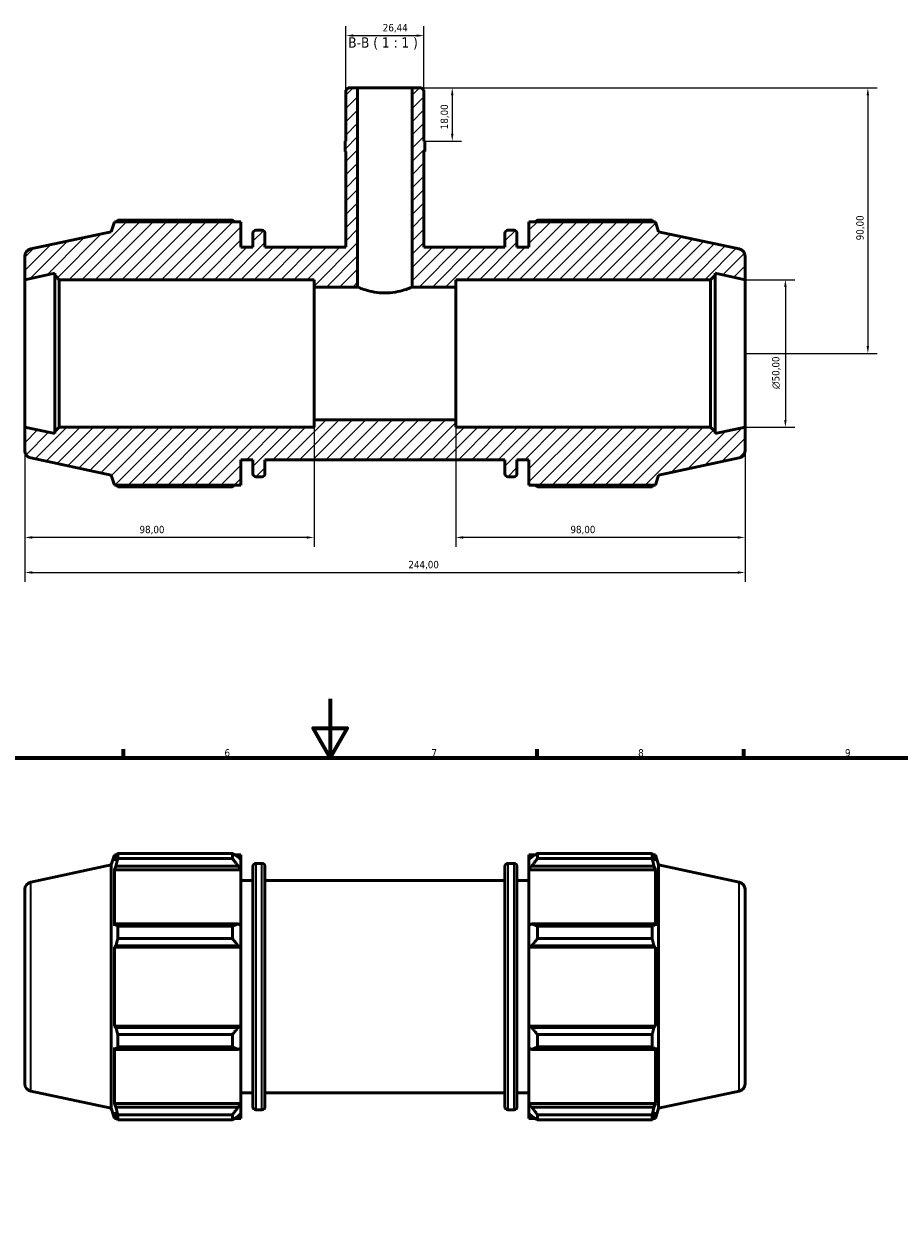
# Model space of a CAD drawing. Header units: millimetres. Extents: x 0 to 931, y 0 to 823.
# Tile 4 of 6: x 317 to 613, y 419 to 823. Entities that reach past the tile are written whole.
import ezdxf

# ---------------------------------------------------------------- set-up
doc = ezdxf.new("R2010")
doc.units = ezdxf.units.MM
for name, color, linetype, lineweight in [('Border (ISO)', 7, 'Continuous', 70), ('Dimension (ISO)', 7, 'Continuous', 25), ('Hatch (ISO)', 7, 'Continuous', 18), ('Symbol (ISO)', 7, 'Continuous', 25), ('Visible (ISO)', 7, 'Continuous', 50), ('Visible Narrow (ISO)', 7, 'Continuous', 35)]:
    doc.layers.add(name, color=color, linetype=linetype, lineweight=lineweight)
doc.styles.add('Label Text (ISO)', font='tahoma.ttf')
doc.styles.add('Note Text (ISO)', font='tahoma.ttf')
doc.dimstyles.new('Default (ISO)', dxfattribs={"dimtxt": 2.5, "dimasz": 2.5, "dimexe": 3.175, "dimexo": 0, "dimgap": 0.762, "dimtad": 1, "dimrnd": 1e-08, "dimzin": 0, "dimtxsty": 'Note Text (ISO)', "dimcen": 0.09, "dimdle": 10, "dimclrd": 256, "dimclre": 256, "dimclrt": 232, "dimazin": 0, "dimtfac": 1.40208, "dimtmove": 0, "dimatfit": 3, "dimfxl": 1, "dimtolj": 1, "dimtzin": 0, "dimlwd": -1, "dimlwe": -1, "dimarcsym": 0})

# ---------------------------------------------------------------- blocks, each defined once
blk = doc.blocks.new('Borders Default Border')
at = {"layer": 'Border (ISO)'}
for p, q in [((350.42, 574), (350.42, 576.9)), ((490.58, 574), (490.58, 576.9)), ((560.67, 574), (560.67, 576.9))]:
    blk.add_line(p, q, dxfattribs=at)
at = {"layer": 'Border (ISO)', "flags": 128}
for points in [[(420.5, 594), (420.5, 574), (414.73, 584), (426.27, 584), (420.5, 574)], [(20, 20), (20, 574), (821, 574), (821, 20), (20, 20)]]:
    blk.add_lwpolyline(points, dxfattribs=at)
at = {"layer": 'Border (ISO)', "color": 232, "true_color": 0xca0064, "char_height": 2.5, "attachment_point": 7, "style": 'Note Text (ISO)'}
for s, insert in [('6', (384.66, 574.35)), ('7', (454.77, 574.4)), ('8', (524.81, 574.34)), ('9', (594.88, 574.35))]:
    blk.add_mtext(s, dxfattribs=dict(at, insert=insert))
blk = doc.blocks.new('*D7')
at = {"layer": 'Defpoints', "color": 0, "transparency": 16777216}
for p in [(561.03, 735.99), (561.03, 685.99), (574.69, 685.99)]:
    blk.add_point(p, dxfattribs=at)
at = {"layer": 'Dimension (ISO)', "transparency": 16777216}
for p, q in [((561.03, 735.99), (577.87, 735.99)), ((574.69, 733.49), (574.69, 688.49)), ((561.03, 685.99), (577.87, 685.99))]:
    blk.add_line(p, q, dxfattribs=at)
for points in [[(574.28, 733.49), (575.11, 733.49), (574.69, 735.99)], [(574.28, 688.49), (575.11, 688.49), (574.69, 685.99)]]:
    blk.add_solid(points, dxfattribs=at)
at = {"layer": 'Dimension (ISO)', "color": 232, "true_color": 0xca0064, "transparency": 16777216, "insert": (570.17, 698.93), "char_height": 2.5, "attachment_point": 1, "rotation": 90, "style": 'Note Text (ISO)'}
blk.add_mtext('\\A1;\\fAIGDT|b0|i0;\\H2.5000;\\ln\\fTahoma|b0|i0;\\H2.5000;50,00', dxfattribs=at)
blk = doc.blocks.new('*D8')
at = {"layer": 'Defpoints', "color": 0, "transparency": 16777216}
for p in [(463.03, 688.49), (561.03, 685.99), (463.03, 648.64)]:
    blk.add_point(p, dxfattribs=at)
at = {"layer": 'Dimension (ISO)', "transparency": 16777216}
for p, q in [((463.03, 688.49), (463.03, 645.46)), ((561.03, 685.99), (561.03, 645.46)), ((558.53, 648.64), (465.53, 648.64))]:
    blk.add_line(p, q, dxfattribs=at)
for points in [[(465.53, 649.06), (465.53, 648.22), (463.03, 648.64)], [(558.53, 649.06), (558.53, 648.22), (561.03, 648.64)]]:
    blk.add_solid(points, dxfattribs=at)
at = {"layer": 'Dimension (ISO)', "color": 232, "true_color": 0xca0064, "transparency": 16777216, "insert": (501.88, 652.58), "char_height": 2.5, "attachment_point": 1, "style": 'Note Text (ISO)'}
blk.add_mtext('\\A1;98,00', dxfattribs=at)
blk = doc.blocks.new('*D9')
at = {"layer": 'Defpoints', "color": 0, "transparency": 16777216}
for p in [(415.03, 688.49), (317.03, 685.99), (317.03, 648.64)]:
    blk.add_point(p, dxfattribs=at)
at = {"layer": 'Dimension (ISO)', "transparency": 16777216}
for p, q in [((415.03, 688.49), (415.03, 645.46)), ((317.03, 685.99), (317.03, 645.46)), ((412.53, 648.64), (319.53, 648.64))]:
    blk.add_line(p, q, dxfattribs=at)
for points in [[(319.53, 649.06), (319.53, 648.22), (317.03, 648.64)], [(412.53, 649.06), (412.53, 648.22), (415.03, 648.64)]]:
    blk.add_solid(points, dxfattribs=at)
at = {"layer": 'Dimension (ISO)', "color": 232, "true_color": 0xca0064, "transparency": 16777216, "insert": (355.88, 652.58), "char_height": 2.5, "attachment_point": 1, "style": 'Note Text (ISO)'}
blk.add_mtext('\\A1;98,00', dxfattribs=at)
blk = doc.blocks.new('*D10')
at = {"layer": 'Defpoints', "color": 0, "transparency": 16777216}
for p in [(317.03, 685.99), (561.03, 685.99), (561.03, 636.76)]:
    blk.add_point(p, dxfattribs=at)
at = {"layer": 'Dimension (ISO)', "transparency": 16777216}
for p, q in [((317.03, 685.99), (317.03, 633.59)), ((561.03, 685.99), (561.03, 633.59)), ((319.53, 636.76), (558.53, 636.76))]:
    blk.add_line(p, q, dxfattribs=at)
for points in [[(319.53, 637.18), (319.53, 636.35), (317.03, 636.76)], [(558.53, 637.18), (558.53, 636.35), (561.03, 636.76)]]:
    blk.add_solid(points, dxfattribs=at)
at = {"layer": 'Dimension (ISO)', "color": 232, "true_color": 0xca0064, "transparency": 16777216, "insert": (446.98, 640.7), "char_height": 2.5, "attachment_point": 1, "style": 'Note Text (ISO)'}
blk.add_mtext('\\A1;244,00', dxfattribs=at)
blk = doc.blocks.new('*D11')
at = {"layer": 'Defpoints', "color": 0, "transparency": 16777216}
for p in [(448.29, 800.99), (452.52, 782.99), (461.83, 782.99)]:
    blk.add_point(p, dxfattribs=at)
at = {"layer": 'Dimension (ISO)', "transparency": 16777216}
for p, q in [((448.29, 800.99), (465.01, 800.99)), ((461.83, 798.49), (461.83, 785.49)), ((452.52, 782.99), (465.01, 782.99))]:
    blk.add_line(p, q, dxfattribs=at)
for points in [[(461.41, 798.49), (462.25, 798.49), (461.83, 800.99)], [(461.41, 785.49), (462.25, 785.49), (461.83, 782.99)]]:
    blk.add_solid(points, dxfattribs=at)
at = {"layer": 'Dimension (ISO)', "color": 232, "true_color": 0xca0064, "transparency": 16777216, "insert": (457.89, 786.97), "char_height": 2.5, "attachment_point": 1, "rotation": 90, "style": 'Note Text (ISO)'}
blk.add_mtext('\\A1;18,00', dxfattribs=at)
blk = doc.blocks.new('*D12')
at = {"layer": 'Defpoints', "color": 0, "transparency": 16777216}
for p in [(448.29, 800.99), (561.03, 710.99), (602.63, 710.99)]:
    blk.add_point(p, dxfattribs=at)
at = {"layer": 'Dimension (ISO)', "transparency": 16777216}
for p, q in [((448.29, 800.99), (605.81, 800.99)), ((602.63, 798.49), (602.63, 713.49)), ((561.03, 710.99), (605.81, 710.99))]:
    blk.add_line(p, q, dxfattribs=at)
for points in [[(602.21, 798.49), (603.05, 798.49), (602.63, 800.99)], [(602.21, 713.49), (603.05, 713.49), (602.63, 710.99)]]:
    blk.add_solid(points, dxfattribs=at)
at = {"layer": 'Dimension (ISO)', "color": 232, "true_color": 0xca0064, "transparency": 16777216, "insert": (598.7, 749.34), "char_height": 2.5, "attachment_point": 1, "rotation": 90, "style": 'Note Text (ISO)'}
blk.add_mtext('\\A1;90,00', dxfattribs=at)
blk = doc.blocks.new('*D13')
at = {"layer": 'Defpoints', "color": 0, "transparency": 16777216}
for p in [(452.25, 818.71), (425.81, 800.2), (452.25, 800.2)]:
    blk.add_point(p, dxfattribs=at)
at = {"layer": 'Dimension (ISO)', "transparency": 16777216}
for p, q in [((425.81, 800.2), (425.81, 821.89)), ((452.25, 800.2), (452.25, 821.89)), ((428.31, 818.71), (449.75, 818.71))]:
    blk.add_line(p, q, dxfattribs=at)
for points in [[(428.31, 819.13), (428.31, 818.3), (425.81, 818.71)], [(449.75, 819.13), (449.75, 818.3), (452.25, 818.71)]]:
    blk.add_solid(points, dxfattribs=at)
at = {"layer": 'Dimension (ISO)', "color": 232, "true_color": 0xca0064, "transparency": 16777216, "insert": (438.29, 822.65), "char_height": 2.5, "attachment_point": 1, "style": 'Note Text (ISO)'}
blk.add_mtext('\\A1;26,44', dxfattribs=at)

msp = doc.modelspace()

# ---------------------------------------------------------------- hatches: boundary and pattern name
at = {"layer": 'Hatch (ISO)'}
h = msp.add_hatch(dxfattribs=at)
h.set_pattern_fill('ANSI31', color=256, scale=25.4, style=0)
h.set_pattern_definition([(45, (0, 0), (-2.245064, 2.245064), [])])
edge = h.paths.add_edge_path()
edge.add_ellipse((319.5312, 743.9643), major_axis=(-0.5198, 2.4454), ratio=1, start_angle=0, end_angle=78)
edge.add_line((317.0312, 743.9643), (317.0312, 735.9888))
edge.add_line((317.0312, 735.9888), (327.1979, 738.1498))
edge.add_line((327.1979, 738.1498), (327.1979, 737.4888))
edge.add_line((327.1979, 737.4888), (328.6979, 735.9888))
edge.add_line((328.6979, 735.9888), (415.0312, 735.9888))
edge.add_line((415.0312, 735.9888), (415.0312, 733.4888))
edge.add_line((415.0312, 733.4888), (429.7769, 733.4888))
edge.add_line((429.7769, 733.4888), (429.7769, 800.9888))
edge.add_line((429.7769, 800.9888), (426.6039, 800.9888))
edge.add_line((426.6039, 800.9888), (425.8107, 800.1956))
edge.add_line((425.8107, 800.1956), (425.8107, 782.9888))
edge.add_line((425.8107, 782.9888), (425.5463, 782.9888))
edge.add_line((425.5463, 782.9888), (425.5463, 779.3888))
edge.add_line((425.5463, 779.3888), (425.8107, 779.3888))
edge.add_line((425.8107, 779.3888), (425.8107, 746.9888))
edge.add_line((425.8107, 746.9888), (398.3646, 746.9888))
edge.add_line((398.3646, 746.9888), (398.3646, 751.7488))
edge.add_ellipse((397.3646, 751.7488), major_axis=(1, 0), ratio=1, start_angle=0, end_angle=90)
edge.add_line((397.3646, 752.7488), (395.2979, 752.7488))
edge.add_ellipse((395.2979, 751.7488), major_axis=(0, 1), ratio=1, start_angle=0, end_angle=90)
edge.add_line((394.2979, 751.7488), (394.2979, 746.9888))
edge.add_line((394.2979, 746.9888), (390.2312, 746.9888))
edge.add_line((390.2312, 746.9888), (390.2312, 755.6288))
edge.add_line((390.2312, 755.6288), (347.4213, 755.6288))
edge.add_line((347.4213, 755.6288), (346.3112, 752.2125))
edge.add_line((346.3112, 752.2125), (319.0114, 746.4097))
edge = h.paths.add_edge_path()
edge.add_ellipse((558.5312, 678.0133), major_axis=(0.5198, -2.4454), ratio=1, start_angle=0, end_angle=78)
edge.add_line((561.0312, 678.0133), (561.0312, 685.9888))
edge.add_line((561.0312, 685.9888), (550.8646, 683.8278))
edge.add_line((550.8646, 683.8278), (550.8646, 684.4888))
edge.add_line((550.8646, 684.4888), (549.3646, 685.9888))
edge.add_line((549.3646, 685.9888), (463.0312, 685.9888))
edge.add_line((463.0312, 685.9888), (463.0312, 688.4888))
edge.add_line((463.0312, 688.4888), (415.0312, 688.4888))
edge.add_line((415.0312, 688.4888), (415.0312, 685.9888))
edge.add_line((415.0312, 685.9888), (328.6979, 685.9888))
edge.add_line((328.6979, 685.9888), (327.1979, 684.4888))
edge.add_line((327.1979, 684.4888), (327.1979, 683.8278))
edge.add_line((327.1979, 683.8278), (317.0312, 685.9888))
edge.add_line((317.0312, 685.9888), (317.0312, 678.0133))
edge.add_ellipse((319.5312, 678.0133), major_axis=(-2.5, 0), ratio=1, start_angle=0, end_angle=78)
edge.add_line((319.0114, 675.5679), (346.3112, 669.7651))
edge.add_line((346.3112, 669.7651), (347.4213, 666.3488))
edge.add_line((347.4213, 666.3488), (390.2312, 666.3488))
edge.add_line((390.2312, 666.3488), (390.2312, 674.9888))
edge.add_line((390.2312, 674.9888), (394.2979, 674.9888))
edge.add_line((394.2979, 674.9888), (394.2979, 670.2288))
edge.add_ellipse((395.2979, 670.2288), major_axis=(-1, 0), ratio=1, start_angle=0, end_angle=90)
edge.add_line((395.2979, 669.2288), (397.3646, 669.2288))
edge.add_ellipse((397.3646, 670.2288), major_axis=(0, -1), ratio=1, start_angle=0, end_angle=90)
edge.add_line((398.3646, 670.2288), (398.3646, 674.9888))
edge.add_line((398.3646, 674.9888), (479.6979, 674.9888))
edge.add_line((479.6979, 674.9888), (479.6979, 670.2288))
edge.add_ellipse((480.6979, 670.2288), major_axis=(-1, 0), ratio=1, start_angle=0, end_angle=90)
edge.add_line((480.6979, 669.2288), (482.7646, 669.2288))
edge.add_ellipse((482.7646, 670.2288), major_axis=(0, -1), ratio=1, start_angle=0, end_angle=90)
edge.add_line((483.7646, 670.2288), (483.7646, 674.9888))
edge.add_line((483.7646, 674.9888), (487.8312, 674.9888))
edge.add_line((487.8312, 674.9888), (487.8312, 666.3488))
edge.add_line((487.8312, 666.3488), (530.6412, 666.3488))
edge.add_line((530.6412, 666.3488), (531.7512, 669.7651))
edge.add_line((531.7512, 669.7651), (559.051, 675.5679))
edge = h.paths.add_edge_path()
edge.add_ellipse((558.5312, 743.9643), major_axis=(2.5, 0), ratio=1, start_angle=0, end_angle=78)
edge.add_line((559.051, 746.4097), (531.7512, 752.2125))
edge.add_line((531.7512, 752.2125), (530.6412, 755.6288))
edge.add_line((530.6412, 755.6288), (487.8312, 755.6288))
edge.add_line((487.8312, 755.6288), (487.8312, 746.9888))
edge.add_line((487.8312, 746.9888), (483.7646, 746.9888))
edge.add_line((483.7646, 746.9888), (483.7646, 751.7488))
edge.add_ellipse((482.7646, 751.7488), major_axis=(1, 0), ratio=1, start_angle=0, end_angle=90)
edge.add_line((482.7646, 752.7488), (480.6979, 752.7488))
edge.add_ellipse((480.6979, 751.7488), major_axis=(0, 1), ratio=1, start_angle=0, end_angle=90)
edge.add_line((479.6979, 751.7488), (479.6979, 746.9888))
edge.add_line((479.6979, 746.9888), (452.2517, 746.9888))
edge.add_line((452.2517, 746.9888), (452.2517, 779.3888))
edge.add_line((452.2517, 779.3888), (452.5161, 779.3888))
edge.add_line((452.5161, 779.3888), (452.5161, 782.9888))
edge.add_line((452.5161, 782.9888), (452.2517, 782.9888))
edge.add_line((452.2517, 782.9888), (452.2517, 800.1956))
edge.add_line((452.2517, 800.1956), (451.4585, 800.9888))
edge.add_line((451.4585, 800.9888), (448.2856, 800.9888))
edge.add_line((448.2856, 800.9888), (448.2856, 733.4888))
edge.add_line((448.2856, 733.4888), (463.0312, 733.4888))
edge.add_line((463.0312, 733.4888), (463.0312, 735.9888))
edge.add_line((463.0312, 735.9888), (549.3646, 735.9888))
edge.add_line((549.3646, 735.9888), (550.8646, 737.4888))
edge.add_line((550.8646, 737.4888), (550.8646, 738.1498))
edge.add_line((550.8646, 738.1498), (561.0312, 735.9888))
edge.add_line((561.0312, 735.9888), (561.0312, 743.9643))

# ---------------------------------------------------------------- linework, layer by layer
at = {"layer": 'Visible (ISO)'}
for p, q in [((426.6039, 800.9888), (425.8107, 800.1956)), ((425.8107, 800.1956), (425.8107, 782.9888)), ((429.7769, 800.9888), (426.6039, 800.9888)), ((429.7769, 733.4888), (429.7769, 800.9888)), ((448.2856, 800.9888), (429.7769, 800.9888)), ((451.4585, 800.9888), (448.2856, 800.9888)), ((448.2856, 800.9888), (448.2856, 733.4888)), ((452.2517, 800.1956), (451.4585, 800.9888)), ((452.2517, 782.9888), (452.2517, 800.1956)), ((425.8107, 782.9888), (425.5463, 782.9888)), ((425.5463, 782.9888), (425.5463, 779.3888)), ((452.5161, 782.9888), (452.2517, 782.9888)), ((452.5161, 779.3888), (452.5161, 782.9888)), ((425.5463, 779.3888), (425.8107, 779.3888)), ((425.8107, 779.3888), (425.8107, 746.9888)), ((452.2517, 746.9888), (452.2517, 779.3888)), ((452.2517, 779.3888), (452.5161, 779.3888)), ((347.4213, 755.6288), (346.3112, 752.2125)), ((390.2312, 755.6288), (347.4213, 755.6288)), ((387.3512, 756.1534), (348.513, 756.1534)), ((390.2312, 746.9888), (390.2312, 755.6288)), ((530.6412, 755.6288), (487.8312, 755.6288)), ((487.8312, 755.6288), (487.8312, 746.9888)), ((529.5495, 756.1534), (490.7112, 756.1534)), ((531.7512, 752.2125), (530.6412, 755.6288)), ((346.3112, 752.2125), (319.0114, 746.4097)), ((394.2979, 751.7488), (394.2979, 746.9888)), ((397.3646, 752.7488), (395.2979, 752.7488)), ((398.3646, 746.9888), (398.3646, 751.7488)), ((479.6979, 751.7488), (479.6979, 746.9888)), ((482.7646, 752.7488), (480.6979, 752.7488)), ((483.7646, 746.9888), (483.7646, 751.7488)), ((559.051, 746.4097), (531.7512, 752.2125)), ((317.0312, 743.9643), (317.0312, 735.9888)), ((394.2979, 746.9888), (390.2312, 746.9888)), ((425.8107, 746.9888), (398.3646, 746.9888)), ((479.6979, 746.9888), (452.2517, 746.9888)), ((487.8312, 746.9888), (483.7646, 746.9888)), ((561.0312, 735.9888), (561.0312, 743.9643)), ((317.0312, 735.9888), (327.1979, 738.1498)), ((317.0312, 685.9888), (317.0312, 735.9888)), ((327.1979, 738.1498), (327.1979, 737.4888)), ((327.1979, 737.4888), (328.6979, 735.9888)), ((327.1979, 737.4888), (327.1979, 684.4888)), ((328.6979, 735.9888), (415.0312, 735.9888)), ((328.6979, 685.9888), (328.6979, 735.9888)), ((415.0312, 735.9888), (415.0312, 733.4888)), ((463.0312, 733.4888), (463.0312, 735.9888)), ((463.0312, 735.9888), (549.3646, 735.9888)), ((549.3646, 735.9888), (550.8646, 737.4888)), ((549.3646, 735.9888), (549.3646, 685.9888)), ((550.8646, 737.4888), (550.8646, 738.1498)), ((550.8646, 738.1498), (561.0312, 735.9888)), ((550.8646, 684.4888), (550.8646, 737.4888)), ((561.0312, 685.9888), (561.0312, 735.9888)), ((415.0312, 733.4888), (429.7769, 733.4888)), ((415.0312, 688.4888), (415.0312, 733.4888)), ((448.2856, 733.4888), (463.0312, 733.4888)), ((463.0312, 688.4888), (463.0312, 733.4888)), ((463.0312, 688.4888), (415.0312, 688.4888)), ((415.0312, 688.4888), (415.0312, 685.9888)), ((463.0312, 685.9888), (463.0312, 688.4888)), ((327.1979, 683.8278), (317.0312, 685.9888)), ((317.0312, 685.9888), (317.0312, 678.0133)), ((328.6979, 685.9888), (327.1979, 684.4888)), ((327.1979, 684.4888), (327.1979, 683.8278)), ((415.0312, 685.9888), (328.6979, 685.9888)), ((549.3646, 685.9888), (463.0312, 685.9888)), ((550.8646, 684.4888), (549.3646, 685.9888)), ((561.0312, 685.9888), (550.8646, 683.8278)), ((550.8646, 683.8278), (550.8646, 684.4888)), ((561.0312, 678.0133), (561.0312, 685.9888)), ((319.0114, 675.5679), (346.3112, 669.7651)), ((390.2312, 666.3488), (390.2312, 674.9888)), ((390.2312, 674.9888), (394.2979, 674.9888)), ((394.2979, 674.9888), (394.2979, 670.2288)), ((398.3646, 670.2288), (398.3646, 674.9888)), ((398.3646, 674.9888), (479.6979, 674.9888)), ((479.6979, 674.9888), (479.6979, 670.2288)), ((483.7646, 670.2288), (483.7646, 674.9888)), ((483.7646, 674.9888), (487.8312, 674.9888)), ((487.8312, 674.9888), (487.8312, 666.3488)), ((531.7512, 669.7651), (559.051, 675.5679)), ((346.3112, 669.7651), (347.4213, 666.3488)), ((395.2979, 669.2288), (397.3646, 669.2288)), ((480.6979, 669.2288), (482.7646, 669.2288)), ((530.6412, 666.3488), (531.7512, 669.7651)), ((347.4213, 666.3488), (390.2312, 666.3488)), ((348.513, 665.8243), (387.3512, 665.8243)), ((487.8312, 666.3488), (530.6412, 666.3488)), ((490.7112, 665.8243), (529.5495, 665.8243)), ((348.513, 539.8489), (348.513, 541.5846)), ((348.513, 541.5846), (387.3512, 541.5846)), ((387.3512, 539.8489), (387.3512, 541.5846)), ((490.7112, 541.5846), (490.7112, 539.8489)), ((490.7112, 541.5846), (529.5495, 541.5846)), ((529.5495, 539.8489), (529.5495, 541.5846)), ((319.0114, 531.8409), (346.3112, 537.6437)), ((346.3112, 537.6437), (347.4213, 541.06)), ((346.3112, 455.1964), (346.3112, 537.6437)), ((347.4213, 541.06), (347.4213, 538.9939)), ((347.4213, 541.06), (348.2412, 541.06)), ((347.8891, 540.3673), (347.4213, 538.9939)), ((387.3512, 539.8489), (348.513, 539.8489)), ((388.1878, 541.06), (390.2312, 541.06)), ((390.2312, 539.4517), (389.2712, 540.3673)), ((390.2312, 539.4517), (390.2312, 541.06)), ((390.2312, 539.4517), (390.2312, 536.442)), ((395.2979, 538.18), (397.3646, 538.18)), ((480.6979, 538.18), (482.7646, 538.18)), ((487.8312, 541.06), (487.8312, 539.4517)), ((487.8312, 541.06), (489.8746, 541.06)), ((488.7912, 540.3673), (487.8312, 539.4517)), ((487.8312, 536.442), (487.8312, 539.4517)), ((529.5495, 539.8489), (490.7112, 539.8489)), ((529.8213, 541.06), (530.6412, 541.06)), ((530.6412, 538.9939), (530.1733, 540.3673)), ((530.6412, 538.9939), (530.6412, 541.06)), ((531.7512, 537.6437), (530.6412, 541.06)), ((531.7512, 455.1964), (531.7512, 537.6437)), ((559.051, 531.8409), (531.7512, 537.6437)), ((347.4213, 536.0162), (347.8891, 537.2935)), ((390.2312, 536.0162), (347.4213, 536.0162)), ((347.4213, 536.0162), (347.4213, 517.0325)), ((347.8891, 537.2935), (389.2712, 537.2935)), ((389.2712, 537.2935), (390.2312, 536.442)), ((390.2312, 536.442), (390.2312, 536.0162)), ((390.2312, 517.2541), (390.2312, 536.0162)), ((394.2979, 455.66), (394.2979, 537.18)), ((398.3646, 537.18), (398.3646, 455.66)), ((479.6979, 455.66), (479.6979, 537.18)), ((483.7646, 537.18), (483.7646, 455.66)), ((487.8312, 536.442), (488.7912, 537.2935)), ((487.8312, 536.0162), (487.8312, 536.442)), ((487.8312, 536.0162), (487.8312, 517.2541)), ((487.8312, 536.0162), (530.6412, 536.0162)), ((488.7912, 537.2935), (530.1733, 537.2935)), ((530.1733, 537.2935), (530.6412, 536.0162)), ((530.6412, 517.0325), (530.6412, 536.0162)), ((317.0312, 529.3956), (317.0312, 463.4445)), ((390.2312, 532.42), (394.2979, 532.42)), ((398.3646, 532.42), (479.6979, 532.42)), ((483.7646, 532.42), (487.8312, 532.42)), ((561.0312, 529.3956), (561.0312, 463.4445)), ((347.8891, 517.6974), (347.4213, 517.0325)), ((389.2712, 517.6974), (347.8891, 517.6974)), ((390.2312, 517.2541), (389.2712, 517.6974)), ((390.2312, 517.2541), (390.2312, 509.9879)), ((488.7912, 517.6974), (487.8312, 517.2541)), ((487.8312, 509.9879), (487.8312, 517.2541)), ((530.1733, 517.6974), (488.7912, 517.6974)), ((530.6412, 517.0325), (530.1733, 517.6974)), ((348.513, 512.6731), (348.513, 516.8635)), ((348.513, 516.8635), (387.3512, 516.8635)), ((387.3512, 512.6731), (387.3512, 516.8635)), ((490.7112, 516.8635), (490.7112, 512.6731)), ((490.7112, 516.8635), (529.5495, 516.8635)), ((529.5495, 512.6731), (529.5495, 516.8635)), ((347.4213, 509.8435), (347.8891, 510.2765)), ((390.2312, 509.8435), (347.4213, 509.8435)), ((347.4213, 509.8435), (347.4213, 482.9965)), ((347.8891, 510.2765), (389.2712, 510.2765)), ((387.3512, 512.6731), (348.513, 512.6731)), ((389.2712, 510.2765), (390.2312, 509.9879)), ((390.2312, 509.9879), (390.2312, 509.8435)), ((390.2312, 482.9965), (390.2312, 509.8435)), ((487.8312, 509.9879), (488.7912, 510.2765)), ((487.8312, 509.8435), (487.8312, 509.9879)), ((487.8312, 509.8435), (487.8312, 482.9965)), ((487.8312, 509.8435), (530.6412, 509.8435)), ((488.7912, 510.2765), (530.1733, 510.2765)), ((529.5495, 512.6731), (490.7112, 512.6731)), ((530.1733, 510.2765), (530.6412, 509.8435)), ((530.6412, 482.9965), (530.6412, 509.8435)), ((347.8891, 482.5635), (347.4213, 482.9965)), ((390.2312, 482.9965), (347.4213, 482.9965)), ((389.2712, 482.5635), (347.8891, 482.5635)), ((390.2312, 482.8522), (389.2712, 482.5635)), ((390.2312, 482.9965), (390.2312, 482.8522)), ((390.2312, 482.8522), (390.2312, 475.5859)), ((487.8312, 482.8522), (487.8312, 482.9965)), ((487.8312, 482.9965), (530.6412, 482.9965)), ((487.8312, 475.5859), (487.8312, 482.8522)), ((488.7912, 482.5635), (487.8312, 482.8522)), ((530.1733, 482.5635), (488.7912, 482.5635)), ((530.6412, 482.9965), (530.1733, 482.5635)), ((348.513, 475.9765), (348.513, 480.1669)), ((348.513, 480.1669), (387.3512, 480.1669)), ((387.3512, 475.9765), (387.3512, 480.1669)), ((490.7112, 480.1669), (490.7112, 475.9765)), ((490.7112, 480.1669), (529.5495, 480.1669)), ((529.5495, 475.9765), (529.5495, 480.1669)), ((347.4213, 475.8076), (347.8891, 475.1426)), ((347.4213, 475.8076), (347.4213, 456.8239)), ((347.8891, 475.1426), (389.2712, 475.1426)), ((387.3512, 475.9765), (348.513, 475.9765)), ((389.2712, 475.1426), (390.2312, 475.5859)), ((390.2312, 456.8239), (390.2312, 475.5859)), ((487.8312, 475.5859), (488.7912, 475.1426)), ((487.8312, 475.5859), (487.8312, 456.8239)), ((488.7912, 475.1426), (530.1733, 475.1426)), ((529.5495, 475.9765), (490.7112, 475.9765)), ((530.1733, 475.1426), (530.6412, 475.8076)), ((530.6412, 456.8239), (530.6412, 475.8076)), ((319.0114, 460.9991), (346.3112, 455.1964)), ((559.051, 460.9991), (531.7512, 455.1964)), ((347.8891, 455.5466), (347.4213, 456.8239)), ((390.2312, 456.8239), (347.4213, 456.8239)), ((390.2312, 460.42), (394.2979, 460.42)), ((390.2312, 456.8239), (390.2312, 456.3981)), ((398.3646, 460.42), (479.6979, 460.42)), ((483.7646, 460.42), (487.8312, 460.42)), ((487.8312, 456.3981), (487.8312, 456.8239)), ((487.8312, 456.8239), (530.6412, 456.8239)), ((530.6412, 456.8239), (530.1733, 455.5466)), ((346.3112, 455.1964), (347.4213, 451.78)), ((347.4213, 453.8461), (347.8891, 452.4727)), ((347.4213, 453.8461), (347.4213, 451.78)), ((389.2712, 455.5466), (347.8891, 455.5466)), ((348.513, 451.2555), (348.513, 452.9912)), ((348.513, 452.9912), (387.3512, 452.9912)), ((387.3512, 451.2555), (387.3512, 452.9912)), ((390.2312, 456.3981), (389.2712, 455.5466)), ((389.2712, 452.4727), (390.2312, 453.3883)), ((390.2312, 456.3981), (390.2312, 453.3883)), ((390.2312, 451.78), (390.2312, 453.3883)), ((395.2979, 454.66), (397.3646, 454.66)), ((480.6979, 454.66), (482.7646, 454.66)), ((487.8312, 453.3883), (487.8312, 456.3981)), ((488.7912, 455.5466), (487.8312, 456.3981)), ((487.8312, 453.3883), (488.7912, 452.4727)), ((487.8312, 453.3883), (487.8312, 451.78)), ((530.1733, 455.5466), (488.7912, 455.5466)), ((490.7112, 452.9912), (490.7112, 451.2555)), ((490.7112, 452.9912), (529.5495, 452.9912)), ((529.5495, 451.2555), (529.5495, 452.9912)), ((530.1733, 452.4727), (530.6412, 453.8461)), ((531.7512, 455.1964), (530.6412, 451.78)), ((530.6412, 451.78), (530.6412, 453.8461)), ((347.4213, 451.78), (348.2412, 451.78)), ((387.3512, 451.2555), (348.513, 451.2555)), ((388.1878, 451.78), (390.2312, 451.78)), ((487.8312, 451.78), (489.8746, 451.78)), ((529.5495, 451.2555), (490.7112, 451.2555)), ((529.8213, 451.78), (530.6412, 451.78))]:
    msp.add_line(p, q, dxfattribs=at)
for centre, radius, start, end in [((395.2979, 751.7488), 1, 90, 180), ((397.3646, 751.7488), 1, 0, 90), ((480.6979, 751.7488), 1, 90, 180), ((482.7646, 751.7488), 1, 0, 90), ((319.5312, 743.9643), 2.5, 102, 180), ((558.5312, 743.9643), 2.5, 0, 78), ((319.5312, 678.0133), 2.5, 180, 258), ((558.5312, 678.0133), 2.5, 282, 0), ((395.2979, 670.2288), 1, 180, 270), ((397.3646, 670.2288), 1, 270, 0), ((480.6979, 670.2288), 1, 180, 270), ((482.7646, 670.2288), 1, 270, 0), ((395.2979, 537.18), 1, 90, 180), ((397.3646, 537.18), 1, 0, 90), ((480.6979, 537.18), 1, 90, 180), ((482.7646, 537.18), 1, 0, 90), ((319.5312, 529.3956), 2.5, 102, 180), ((558.5312, 529.3956), 2.5, 0, 78), ((319.5312, 463.4445), 2.5, 180, 258), ((558.5312, 463.4445), 2.5, 282, 0), ((395.2979, 455.66), 1, 180, 270), ((397.3646, 455.66), 1, 270, 0), ((480.6979, 455.66), 1, 180, 270), ((482.7646, 455.66), 1, 270, 0)]:
    msp.add_arc(centre, radius, start, end, dxfattribs=at)
for points, weights in [([(348.513, 756.1534), (348.3748, 755.8888), (348.2412, 755.6288)], [1, 1.0006926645, 1.0012374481]), ([(387.3512, 756.1534), (387.7766, 755.8888), (388.1878, 755.6288)], [1.01547328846, 1.01357265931, 1.01152570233]), ([(489.8746, 755.6288), (490.2859, 755.8888), (490.7112, 756.1534)], [1.01152570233, 1.01357265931, 1.01547328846]), ([(529.8213, 755.6288), (529.6877, 755.8888), (529.5495, 756.1534)], [1.0012374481, 1.0006926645, 1]), ([(348.2412, 666.3488), (348.3748, 666.0888), (348.513, 665.8243)], [1.0012374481, 1.0006926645, 1]), ([(388.1878, 666.3488), (387.7766, 666.0888), (387.3512, 665.8243)], [1.01152570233, 1.01357265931, 1.01547328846]), ([(490.7112, 665.8243), (490.2859, 666.0888), (489.8746, 666.3488)], [1.01547328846, 1.01357265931, 1.01152570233]), ([(529.5495, 665.8243), (529.6877, 666.0888), (529.8213, 666.3488)], [1, 1.0006926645, 1.0012374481]), ([(347.8891, 540.3673), (348.1886, 540.9635), (348.513, 541.5846)], [1.00243851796, 1.00162742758, 1]), ([(389.2712, 540.3673), (388.3496, 540.9635), (387.3512, 541.5846)], [1.0057707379, 1.0110231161, 1.01547328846]), ([(490.7112, 541.5846), (489.7128, 540.9635), (488.7912, 540.3673)], [1.01547328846, 1.0110231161, 1.0057707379]), ([(529.5495, 541.5846), (529.8739, 540.9635), (530.1733, 540.3673)], [1, 1.00162742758, 1.00243851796]), ([(348.513, 539.8489), (348.1886, 538.5451), (347.8891, 537.2935)], [1, 1.00162742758, 1.00243851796]), ([(387.3512, 539.8489), (388.3496, 538.5451), (389.2712, 537.2935)], [1.01547328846, 1.0110231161, 1.0057707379]), ([(488.7912, 537.2935), (489.7128, 538.5451), (490.7112, 539.8489)], [1.0057707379, 1.0110231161, 1.01547328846]), ([(530.1733, 537.2935), (529.8739, 538.5451), (529.5495, 539.8489)], [1.00243851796, 1.00162742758, 1]), ([(347.8891, 517.6974), (348.1886, 517.289), (348.513, 516.8635)], [1.00243851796, 1.00162742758, 1]), ([(389.2712, 517.6974), (388.3496, 517.289), (387.3512, 516.8635)], [1.0057707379, 1.0110231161, 1.01547328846]), ([(490.7112, 516.8635), (489.7128, 517.289), (488.7912, 517.6974)], [1.01547328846, 1.0110231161, 1.0057707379]), ([(529.5495, 516.8635), (529.8739, 517.289), (530.1733, 517.6974)], [1, 1.00162742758, 1.00243851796]), ([(348.513, 512.6731), (348.1886, 511.4504), (347.8891, 510.2765)], [1, 1.00162742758, 1.00243851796]), ([(387.3512, 512.6731), (388.3496, 511.4504), (389.2712, 510.2765)], [1.01547328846, 1.0110231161, 1.0057707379]), ([(488.7912, 510.2765), (489.7128, 511.4504), (490.7112, 512.6731)], [1.0057707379, 1.0110231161, 1.01547328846]), ([(530.1733, 510.2765), (529.8739, 511.4504), (529.5495, 512.6731)], [1.00243851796, 1.00162742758, 1]), ([(347.8891, 482.5635), (348.1886, 481.3897), (348.513, 480.1669)], [1.00243851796, 1.00162742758, 1]), ([(389.2712, 482.5635), (388.3496, 481.3897), (387.3512, 480.1669)], [1.0057707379, 1.0110231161, 1.01547328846]), ([(490.7112, 480.1669), (489.7128, 481.3897), (488.7912, 482.5635)], [1.01547328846, 1.0110231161, 1.0057707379]), ([(529.5495, 480.1669), (529.8739, 481.3897), (530.1733, 482.5635)], [1, 1.00162742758, 1.00243851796]), ([(348.513, 475.9765), (348.1886, 475.5511), (347.8891, 475.1426)], [1, 1.00162742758, 1.00243851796]), ([(387.3512, 475.9765), (388.3496, 475.5511), (389.2712, 475.1426)], [1.01547328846, 1.0110231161, 1.0057707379]), ([(488.7912, 475.1426), (489.7128, 475.5511), (490.7112, 475.9765)], [1.0057707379, 1.0110231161, 1.01547328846]), ([(530.1733, 475.1426), (529.8739, 475.5511), (529.5495, 475.9765)], [1.00243851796, 1.00162742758, 1]), ([(347.8891, 455.5466), (348.1886, 454.295), (348.513, 452.9912)], [1.00243851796, 1.00162742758, 1]), ([(389.2712, 455.5466), (388.3496, 454.295), (387.3512, 452.9912)], [1.0057707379, 1.0110231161, 1.01547328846]), ([(490.7112, 452.9912), (489.7128, 454.295), (488.7912, 455.5466)], [1.01547328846, 1.0110231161, 1.0057707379]), ([(529.5495, 452.9912), (529.8739, 454.295), (530.1733, 455.5466)], [1, 1.00162742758, 1.00243851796]), ([(348.513, 451.2555), (348.1886, 451.8765), (347.8891, 452.4727)], [1, 1.00162742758, 1.00243851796]), ([(387.3512, 451.2555), (388.3496, 451.8765), (389.2712, 452.4727)], [1.01547328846, 1.0110231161, 1.0057707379]), ([(488.7912, 452.4727), (489.7128, 451.8765), (490.7112, 451.2555)], [1.0057707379, 1.0110231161, 1.01547328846]), ([(530.1733, 452.4727), (529.8739, 451.8765), (529.5495, 451.2555)], [1.00243851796, 1.00162742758, 1])]:
    msp.add_rational_spline(points, weights, degree=2, dxfattribs=at)
msp.add_open_spline([(448.2856, 733.4888), (448.2856, 733.4888), (448.0476, 733.3877), (447.0987, 733.0228), (446.3885, 732.7635), (444.7607, 732.2686), (443.7295, 731.9989), (441.4546, 731.6098), (440.2092, 731.4975), (439.0312, 731.4975), (437.8532, 731.4975), (436.6079, 731.6098), (434.3329, 731.9989), (433.3018, 732.2686), (431.674, 732.7635), (430.9638, 733.0228), (430.0149, 733.3877), (429.7769, 733.4888), (429.7769, 733.4888)], degree=3, knots=[-1.41279966, -1.41279966, -1.41279966, -1.41279966, -1.05980153, -1.05980153, -0.7068034, -0.7068034, -0.3534017, -0.3534017, 0, 0, 0, 0.3534017, 0.3534017, 0.7068034, 0.7068034, 1.05980153, 1.05980153, 1.41279966, 1.41279966, 1.41279966, 1.41279966], dxfattribs=at)
at = {"layer": 'Visible Narrow (ISO)'}
for p, q in [((395.2979, 537.6659), (395.2979, 455.1742)), ((397.3646, 455.1742), (397.3646, 537.6659)), ((480.6979, 537.6659), (480.6979, 455.1742)), ((482.7646, 455.1742), (482.7646, 537.6659)), ((319.0114, 461.4352), (319.0114, 531.4048)), ((559.051, 461.4352), (559.051, 531.4048))]:
    msp.add_line(p, q, dxfattribs=at)

# ---------------------------------------------------------------- block references
msp.add_blockref('Borders Default Border', (0, 0))

# ---------------------------------------------------------------- texts
at = {"layer": 'Symbol (ISO)', "insert": (426.5923, 813.9877), "char_height": 3.5, "attachment_point": 7, "style": 'Label Text (ISO)'}
msp.add_mtext('B-B ( 1 : 1 )', dxfattribs=at)

# ---------------------------------------------------------------- dimensions: what is measured, and where the dimension line sits
at = {"layer": 'Dimension (ISO)'}
for base, p1, p2, angle, picture, middle in [((452.2517, 818.714), (425.8107, 800.1956), (452.2517, 800.1956), 180, '*D13', (442.4352, 818.714)), ((461.8315, 782.9888), (448.2856, 800.9888), (452.5161, 782.9888), 270, '*D11', (461.8315, 790.9888)), ((602.6311, 710.9888), (448.2856, 800.9888), (561.0312, 710.9888), 90, '*D12', (602.6311, 753.4888)), ((317.0312, 648.6388), (415.0312, 688.4888), (317.0312, 685.9888), 180, '*D9', (360.0312, 648.6388)), ((463.0312, 648.6388), (561.0312, 685.9888), (463.0312, 688.4888), 180, '*D8', (506.0312, 648.6388)), ((561.0312, 636.7633), (317.0312, 685.9888), (561.0312, 685.9888), 180, '*D10', (452.0312, 636.7633))]:
    dim = msp.add_linear_dim(base=base, p1=p1, p2=p2, angle=angle, dimstyle='Default (ISO)', override={"dimdec": 2, "dimtp": 0, "dimtm": 0, "dimtdec": 2, "dimtofl": 0, "dimatfit": 1}, dxfattribs=at)
    dim.commit()
    dim.dimension.update_dxf_attribs({"geometry": picture, "text_midpoint": middle, "dimtype": 160})
dim = msp.add_linear_dim(base=(574.6936, 685.9888), p1=(561.0312, 735.9888), p2=(561.0312, 685.9888), angle=90, text='\\fAIGDT|b0|i0;\\H2.5000;\\ln\\fTahoma|b0|i0;\\H2.5000;<>', dimstyle='Default (ISO)', override={"dimdec": 2, "dimtp": 0, "dimtm": 0, "dimtdec": 2, "dimtofl": 0, "dimatfit": 1}, dxfattribs=at)
dim.commit()
dim.dimension.update_dxf_attribs({"geometry": '*D7', "text_midpoint": (574.6936, 704.4888), "dimtype": 160})

doc.saveas('drawing.dxf')
